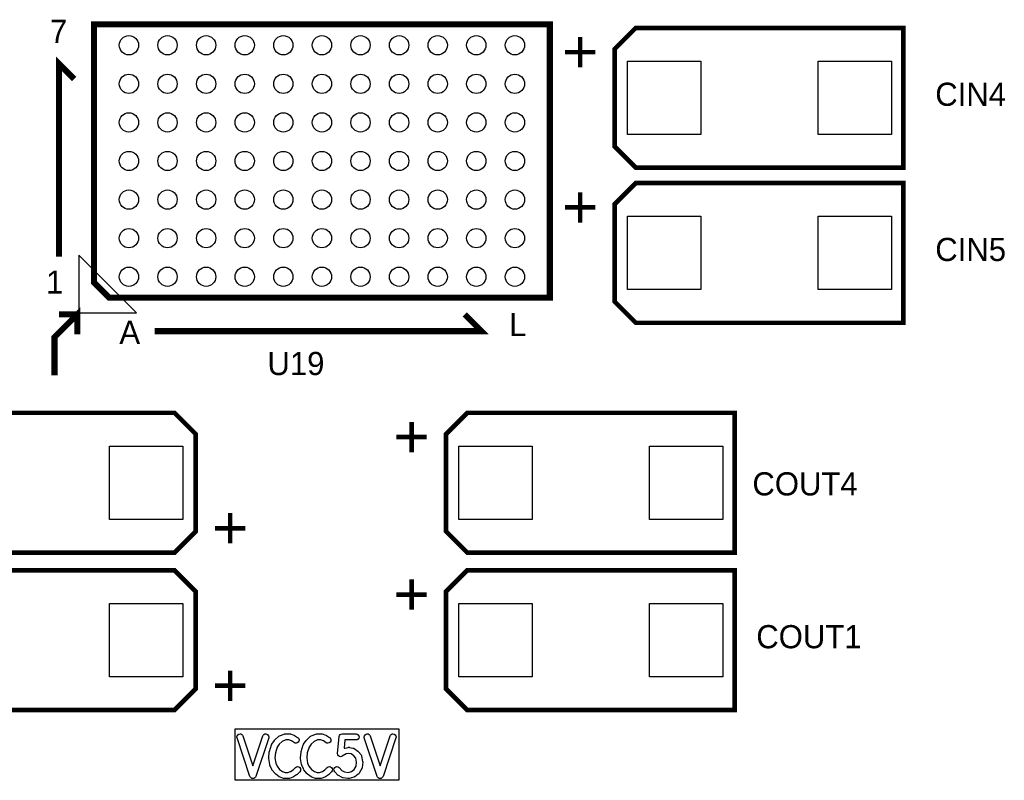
# Model space of a CAD drawing. Extents: x 0 to 260, y 0 to 180.
# Tile 13 of 28: x 74 to 106, y 138 to 163. Entities that reach past the tile are written whole.
import ezdxf

# ---------------------------------------------------------------- set-up
doc = ezdxf.new("R2010")
doc.units = 0
for name, color, linetype in [('BG_SILKSCREEN_TOP', 6, 'CONTINUOUS'), ('PG_SILKSCREEN_TOP', 254, 'CONTINUOUS'), ('PIN_TOP', 96, 'CONTINUOUS'), ('RD_SILKSCREEN_TOP', 85, 'CONTINUOUS')]:
    doc.layers.add(name, color=color, linetype=linetype)

msp = doc.modelspace()

# ---------------------------------------------------------------- linework, layer by layer
at = {"layer": 'BG_SILKSCREEN_TOP'}
msp.add_lwpolyline([(80.674464, 140.06195), (86.05266, 140.06195), (86.05266, 138.36523), (80.674464, 138.36523)], close=True, dxfattribs=at)
for points in [[(81.253076, 138.84529), (81.580228, 139.826238, -0.322662), (81.676494, 139.89558, -0.414214), (81.778094, 139.79398, -0.08101), (81.77276, 139.761722), (81.349342, 138.491722, -0.322662), (81.253076, 138.42238, -0.322662), (81.15681, 138.491722), (80.733392, 139.761722, -0.08101), (80.728058, 139.79398, -0.414214), (80.829658, 139.89558, -0.322662), (80.925924, 139.826238)], [(82.277458, 139.887706, -0.099165), (82.316574, 139.89558), (82.451956, 139.89558, -0.086179), (82.486246, 139.889738), (82.604864, 139.84732, -0.053809), (82.624422, 139.837668), (82.726022, 139.774168, -0.258725), (82.773774, 139.688062, -0.414214), (82.672174, 139.586462, -0.141007), (82.618326, 139.601956), (82.526124, 139.659614), (82.43443, 139.69238), (82.336894, 139.69238), (82.219038, 139.643358), (82.123026, 139.557506), (82.05343, 139.453112), (81.993232, 139.26566), (81.9785, 139.100052), (82.008472, 138.933174), (82.04962, 138.829796), (82.133186, 138.725402), (82.228436, 138.65733), (82.317082, 138.62558), (82.400394, 138.62558), (82.492088, 138.658346), (82.574638, 138.709908), (82.651346, 138.786362, -0.198453), (82.722974, 138.81608, -0.414214), (82.824574, 138.71448, -0.199373), (82.794602, 138.642598), (82.709766, 138.558016, -0.056235), (82.691986, 138.543792), (82.590386, 138.480292, -0.053809), (82.570828, 138.47064), (82.452464, 138.428222, -0.086179), (82.418174, 138.42238), (82.299556, 138.42238, -0.086179), (82.265266, 138.428222), (82.146648, 138.47064, -0.069646), (82.121756, 138.483848), (82.003392, 138.56843, -0.068418), (81.983326, 138.58748), (81.881726, 138.71448, -0.073526), (81.86674, 138.740134), (81.81594, 138.867134, -0.051563), (81.810098, 138.8872), (81.776062, 139.0777, -0.043986), (81.774538, 139.09548, -0.022558), (81.775046, 139.104624), (81.792064, 139.295124, -0.05497), (81.796382, 139.316968), (81.8642, 139.52855, -0.069648), (81.876392, 139.55395), (81.960974, 139.68095, -0.063607), (81.977992, 139.700254), (82.09661, 139.806172, -0.083507), (82.125058, 139.824206)], [(83.323938, 139.887706, -0.099165), (83.363054, 139.89558), (83.498436, 139.89558, -0.086179), (83.532726, 139.889738), (83.651344, 139.84732, -0.053809), (83.670902, 139.837668), (83.772502, 139.774168, -0.258725), (83.820254, 139.688062, -0.414214), (83.718654, 139.586462, -0.141007), (83.664806, 139.601956), (83.572604, 139.659614), (83.48091, 139.69238), (83.383374, 139.69238), (83.265518, 139.643358), (83.169506, 139.557506), (83.09991, 139.453112), (83.039712, 139.26566), (83.02498, 139.100052), (83.054952, 138.933174), (83.0961, 138.829796), (83.179666, 138.725402), (83.274916, 138.65733), (83.363562, 138.62558), (83.446874, 138.62558), (83.538568, 138.658346), (83.621118, 138.709908), (83.697826, 138.786362, -0.198453), (83.769454, 138.81608, -0.414214), (83.871054, 138.71448, -0.199373), (83.841082, 138.642598), (83.756246, 138.558016, -0.056235), (83.738466, 138.543792), (83.636866, 138.480292, -0.053809), (83.617308, 138.47064), (83.498944, 138.428222, -0.086179), (83.464654, 138.42238), (83.346036, 138.42238, -0.086179), (83.311746, 138.428222), (83.193128, 138.47064, -0.069646), (83.168236, 138.483848), (83.049872, 138.56843, -0.068418), (83.029806, 138.58748), (82.928206, 138.71448, -0.073526), (82.91322, 138.740134), (82.86242, 138.867134, -0.051563), (82.856578, 138.8872), (82.822542, 139.0777, -0.043986), (82.821018, 139.09548, -0.022558), (82.821526, 139.104624), (82.838544, 139.295124, -0.05497), (82.842862, 139.316968), (82.91068, 139.52855, -0.069648), (82.922872, 139.55395), (83.007454, 139.68095, -0.063607), (83.024472, 139.700254), (83.14309, 139.806172, -0.083507), (83.171538, 139.824206)], [(84.088224, 139.803378, -0.38754), (84.189316, 139.89558), (84.646516, 139.89558, -1), (84.646516, 139.69238), (84.282026, 139.69238), (84.257134, 139.424156, -0.040855), (84.273136, 139.428474), (84.391754, 139.449556, -0.043986), (84.409534, 139.45108, -0.043986), (84.427314, 139.449556), (84.545678, 139.428474, -0.112009), (84.58708, 139.410948), (84.705698, 139.326112, -0.068418), (84.725764, 139.307062), (84.810346, 139.201398, -0.119715), (84.830666, 139.157964), (84.864702, 138.988546, -0.049758), (84.866734, 138.96848, -0.024984), (84.866226, 138.95832), (84.849208, 138.788902, -0.104952), (84.836254, 138.74877), (84.751672, 138.600688, -0.10887), (84.722462, 138.568176), (84.603844, 138.483594, -0.087066), (84.572094, 138.468608), (84.419694, 138.42619, -0.067875), (84.392516, 138.42238, -0.034516), (84.378546, 138.423396), (84.226146, 138.444478, -0.088624), (84.19211, 138.4554), (84.073492, 138.5189, -0.078943), (84.048092, 138.538204), (83.946492, 138.644122, -0.192905), (83.918298, 138.71448, -0.414214), (84.019898, 138.81608, -0.203951), (84.093304, 138.784838), (84.183728, 138.690604), (84.27212, 138.643106), (84.385658, 138.627612), (84.500466, 138.659362), (84.586318, 138.72083), (84.649056, 138.830812), (84.662518, 138.9634), (84.636356, 139.093702), (84.575904, 139.16914), (84.487512, 139.232386), (84.409534, 139.246356), (84.32546, 139.23137), (84.188046, 139.154916, -0.128076), (84.138516, 139.141962, -0.414214), (84.036916, 139.243562, -0.02318), (84.037424, 139.25296)], [(85.438996, 138.84529), (85.766148, 139.826238, -0.322662), (85.862414, 139.89558, -0.414214), (85.964014, 139.79398, -0.08101), (85.95868, 139.761722), (85.535262, 138.491722, -0.322662), (85.438996, 138.42238, -0.322662), (85.34273, 138.491722), (84.919312, 139.761722, -0.08101), (84.913978, 139.79398, -0.414214), (85.015578, 139.89558, -0.322662), (85.111844, 139.826238)]]:
    msp.add_lwpolyline(points, format="xyb", close=True, dxfattribs=at)
at = {"layer": 'PG_SILKSCREEN_TOP'}
for points, const_width in [([(76.774294, 163.247832), (91.024456, 163.247832), (91.024456, 154.247596), (76.524358, 154.247596), (76.024232, 154.747722), (76.024232, 163.247832), (76.774294, 163.247832)], 0.199898), ([(93.85427, 158.529274), (102.654354, 158.529274), (102.654354, 163.129214), (93.85427, 163.129214), (93.154246, 162.42919), (93.154246, 159.229298), (93.85427, 158.529274)], 0.1524), ([(92.022422, 162.82924), (92.022422, 161.829242)], 0.1524), ([(91.522296, 162.329368), (92.522294, 162.329368)], 0.1524), ([(74.874374, 155.597606), (74.874374, 161.947606), (75.374246, 161.447734)], 0.199898), ([(92.022422, 157.7213), (92.022422, 156.721302)], 0.1524), ([(93.85427, 153.421334), (102.654354, 153.421334), (102.654354, 158.021274), (93.85427, 158.021274), (93.154246, 157.32125), (93.154246, 154.121358), (93.85427, 153.421334)], 0.1524), ([(91.522296, 157.221428), (92.522294, 157.221428)], 0.1524), ([(74.72426, 151.69769), (74.72426, 152.947624), (75.474322, 153.697686), (75.474322, 153.0477)], 0.199898), ([(75.474322, 153.697686), (74.874374, 153.697686)], 0.199898), ([(78.024228, 153.147776), (88.77427, 153.147776), (88.22436, 153.697686)], 0.199898), ([(78.67396, 150.459186), (69.873876, 150.459186), (69.873876, 145.859246), (78.67396, 145.859246), (79.373984, 146.55927), (79.373984, 149.759162), (78.67396, 150.459186)], 0.1524), ([(88.30564, 145.859246), (97.105724, 145.859246), (97.105724, 150.459186), (88.30564, 150.459186), (87.605616, 149.759162), (87.605616, 146.55927), (88.30564, 145.859246)], 0.1524), ([(86.473792, 150.159212), (86.473792, 149.159214)], 0.1524), ([(85.973666, 149.65934), (86.973664, 149.65934)], 0.1524), ([(80.505808, 146.15922), (80.505808, 147.159218)], 0.1524), ([(81.005934, 146.659092), (80.005936, 146.659092)], 0.1524), ([(78.67396, 145.276824), (69.873876, 145.276824), (69.873876, 140.676884), (78.67396, 140.676884), (79.373984, 141.376908), (79.373984, 144.5768), (78.67396, 145.276824)], 0.1524), ([(88.30564, 140.676884), (97.105724, 140.676884), (97.105724, 145.276824), (88.30564, 145.276824), (87.605616, 144.5768), (87.605616, 141.376908), (88.30564, 140.676884)], 0.1524), ([(86.473792, 144.97685), (86.473792, 143.976852)], 0.1524), ([(85.973666, 144.476978), (86.973664, 144.476978)], 0.1524), ([(80.505808, 140.976858), (80.505808, 141.976856)], 0.1524), ([(81.005934, 141.47673), (80.005936, 141.47673)], 0.1524)]:
    msp.add_lwpolyline(points, dxfattribs=dict(at, const_width=const_width))
msp.add_lwpolyline([(75.52436, 153.747724), (77.42428, 153.747724), (75.52436, 155.647644)], close=True, dxfattribs=at)
at = {"layer": 'PIN_TOP'}
for points in [[(93.582236, 159.622744), (93.582236, 162.035744), (95.995236, 162.035744), (95.995236, 159.622744)], [(99.849432, 159.622744), (99.849432, 162.035744), (102.262432, 162.035744), (102.262432, 159.622744)], [(93.582236, 154.514804), (93.582236, 156.927804), (95.995236, 156.927804), (95.995236, 154.514804)], [(99.849432, 154.514804), (99.849432, 156.927804), (102.262432, 156.927804), (102.262432, 154.514804)], [(78.945994, 149.365716), (78.945994, 146.952716), (76.532994, 146.952716), (76.532994, 149.365716)], [(88.033606, 146.952716), (88.033606, 149.365716), (90.446606, 149.365716), (90.446606, 146.952716)], [(94.300802, 146.952716), (94.300802, 149.365716), (96.713802, 149.365716), (96.713802, 146.952716)], [(78.945994, 144.183354), (78.945994, 141.770354), (76.532994, 141.770354), (76.532994, 144.183354)], [(88.033606, 141.770354), (88.033606, 144.183354), (90.446606, 144.183354), (90.446606, 141.770354)], [(94.300802, 141.770354), (94.300802, 144.183354), (96.713802, 144.183354), (96.713802, 141.770354)]]:
    msp.add_lwpolyline(points, close=True, dxfattribs=at)
for centre in [(77.174344, 162.557714), (78.444344, 162.557714), (79.714344, 162.557714), (80.984344, 162.557714), (82.254344, 162.557714), (83.524344, 162.557714), (84.794344, 162.557714), (86.064344, 162.557714), (87.334344, 162.557714), (88.604344, 162.557714), (89.874344, 162.557714), (77.174344, 161.287714), (78.444344, 161.287714), (79.714344, 161.287714), (80.984344, 161.287714), (82.254344, 161.287714), (83.524344, 161.287714), (84.794344, 161.287714), (86.064344, 161.287714), (87.334344, 161.287714), (88.604344, 161.287714), (89.874344, 161.287714), (77.174344, 160.017714), (78.444344, 160.017714), (79.714344, 160.017714), (80.984344, 160.017714), (82.254344, 160.017714), (83.524344, 160.017714), (84.794344, 160.017714), (86.064344, 160.017714), (87.334344, 160.017714), (88.604344, 160.017714), (89.874344, 160.017714), (77.174344, 158.747714), (78.444344, 158.747714), (79.714344, 158.747714), (80.984344, 158.747714), (82.254344, 158.747714), (83.524344, 158.747714), (84.794344, 158.747714), (86.064344, 158.747714), (87.334344, 158.747714), (88.604344, 158.747714), (89.874344, 158.747714), (77.174344, 157.477714), (78.444344, 157.477714), (79.714344, 157.477714), (80.984344, 157.477714), (82.254344, 157.477714), (83.524344, 157.477714), (84.794344, 157.477714), (86.064344, 157.477714), (87.334344, 157.477714), (88.604344, 157.477714), (89.874344, 157.477714), (77.174344, 156.207714), (78.444344, 156.207714), (79.714344, 156.207714), (80.984344, 156.207714), (82.254344, 156.207714), (83.524344, 156.207714), (84.794344, 156.207714), (86.064344, 156.207714), (87.334344, 156.207714), (88.604344, 156.207714), (89.874344, 156.207714), (77.174344, 154.937714), (78.444344, 154.937714), (79.714344, 154.937714), (80.984344, 154.937714), (82.254344, 154.937714), (83.524344, 154.937714), (84.794344, 154.937714), (86.064344, 154.937714), (87.334344, 154.937714), (88.604344, 154.937714), (89.874344, 154.937714)]:
    msp.add_circle(centre, 0.3175, dxfattribs=at)

# ---------------------------------------------------------------- texts
at = {"layer": 'PG_SILKSCREEN_TOP', "width": 1.003333}
for s, p in [('7', (74.5744, 162.6362)), ('1', (74.4474, 154.3812)), ('L', (89.6874, 152.9842)), ('A', (76.8604, 152.7302))]:
    msp.add_text(s, height=0.762, dxfattribs=at).set_placement(p)
at = {"layer": 'RD_SILKSCREEN_TOP', "width": 1.003333}
for s, p in [('CIN4', (103.706168, 160.563052)), ('CIN5', (103.706168, 155.455112)), ('U19', (81.731104, 151.702008)), ('COUT4', (97.689416, 147.741132)), ('COUT1', (97.816416, 142.71117))]:
    msp.add_text(s, height=0.762, dxfattribs=at).set_placement(p)

doc.saveas('drawing.dxf')
